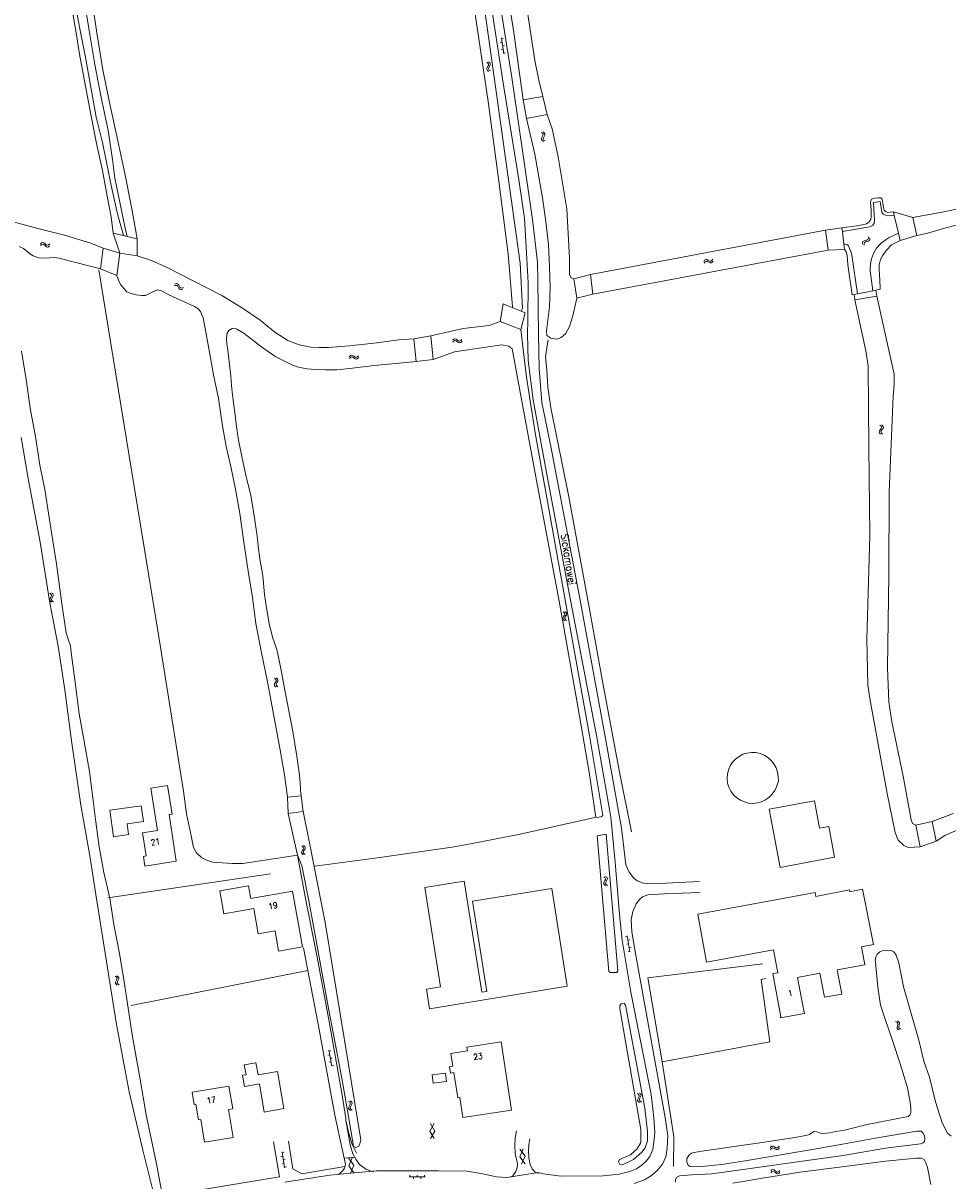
# Model space of a CAD drawing. Header units: metres. Extents: x 189705 to 199106, y 581686 to 588448.
# Tile 69 of 256: x 190560 to 190810, y 586103 to 586417. Entities that reach past the tile are written whole.
import ezdxf

# ---------------------------------------------------------------- set-up
doc = ezdxf.new("R2010")
doc.units = ezdxf.units.M
doc.layers.add('B-WA-OG-GBKN-G', color=7, linetype='Continuous', lineweight=18)
doc.styles.add('Style-STANDARD', font='STANDARD.shx')

msp = doc.modelspace()

# ---------------------------------------------------------------- linework, layer by layer
at = {"layer": 'B-WA-OG-GBKN-G'}
for p, q in [((190689.548, 586411.898), (190689.053, 586411.827)), ((190689.376, 586413.086), (190690.005, 586408.731)), ((190689.9, 586412.959), (190689.405, 586412.888)), ((190690.186, 586410.98), (190689.691, 586410.909)), ((190689.834, 586409.919), (190689.339, 586409.847)), ((190690.472, 586409.001), (190689.977, 586408.929)), ((190685.39, 586406.459), (190685.709, 586406.206)), ((190685.438, 586404.878), (190685.392, 586404.552)), ((190685.392, 586404.552), (190685.564, 586404.261)), ((190685.637, 586405.234), (190685.438, 586404.878)), ((190685.564, 586404.261), (190685.885, 586404.008)), ((190685.833, 586405.599), (190685.637, 586405.234)), ((190685.709, 586406.206), (190685.875, 586405.923)), ((190685.875, 586405.923), (190685.833, 586405.599)), ((190685.877, 586406.555), (190686.198, 586406.305)), ((190685.927, 586404.974), (190685.882, 586404.649)), ((190685.882, 586404.649), (190686.051, 586404.358)), ((190686.124, 586405.332), (190685.927, 586404.974)), ((190686.051, 586404.358), (190686.372, 586404.105)), ((190686.321, 586405.688), (190686.124, 586405.332)), ((190686.198, 586406.305), (190686.366, 586406.024)), ((190686.366, 586406.024), (190686.321, 586405.688)), ((190700.169, 586387.463), (190700.497, 586387.221)), ((190700.275, 586385.884), (190700.241, 586385.557)), ((190700.241, 586385.557), (190700.423, 586385.273)), ((190700.461, 586386.247), (190700.275, 586385.884)), ((190700.643, 586386.62), (190700.461, 586386.247)), ((190700.497, 586387.221), (190700.674, 586386.945)), ((190700.674, 586386.945), (190700.643, 586386.62)), ((190700.652, 586387.577), (190700.982, 586387.338)), ((190700.76, 586385.999), (190700.726, 586385.671)), ((190700.726, 586385.671), (190700.906, 586385.387)), ((190700.944, 586386.364), (190700.76, 586385.999)), ((190700.906, 586385.387), (190701.237, 586385.146)), ((190701.128, 586386.726), (190700.944, 586386.364)), ((190700.982, 586387.338), (190701.16, 586387.064)), ((190701.16, 586387.064), (190701.128, 586386.726)), ((190700.423, 586385.273), (190700.753, 586385.032)), ((190564.443, 586357.287), (190564.759, 586357.545)), ((190564.747, 586357.046), (190565.06, 586357.146)), ((190564.759, 586357.545), (190565.07, 586357.647)), ((190565.06, 586357.146), (190565.366, 586357.033)), ((190565.07, 586357.647), (190565.387, 586357.529)), ((190565.387, 586357.529), (190565.691, 586357.258)), ((190565.691, 586357.258), (190565.996, 586356.987)), ((190566.625, 586356.97), (190566.942, 586357.228)), ((190787.264, 586357.587), (190787.369, 586357.897)), ((190787.283, 586357.18), (190787.264, 586357.587)), ((190787.369, 586357.897), (190787.652, 586358.082)), ((190787.652, 586358.082), (190788.051, 586358.164)), ((190787.657, 586357.28), (190787.764, 586357.59)), ((190787.673, 586356.873), (190787.657, 586357.28)), ((190787.764, 586357.59), (190788.038, 586357.769)), ((190788.038, 586357.769), (190788.443, 586357.858)), ((190788.051, 586358.164), (190788.451, 586358.247)), ((190788.443, 586357.858), (190788.843, 586357.938)), ((190788.451, 586358.247), (190788.728, 586358.424)), ((190788.728, 586358.424), (190788.839, 586358.742)), ((190788.839, 586358.742), (190788.822, 586359.15)), ((190788.843, 586357.938), (190789.12, 586358.116)), ((190789.12, 586358.116), (190789.229, 586358.435)), ((190789.229, 586358.435), (190789.212, 586358.843)), ((190564.429, 586356.791), (190564.747, 586357.046)), ((190565.366, 586357.033), (190565.679, 586356.761)), ((190565.679, 586356.761), (190565.982, 586356.488)), ((190565.982, 586356.488), (190566.29, 586356.371)), ((190565.996, 586356.987), (190566.304, 586356.87)), ((190566.29, 586356.371), (190566.611, 586356.474)), ((190566.304, 586356.87), (190566.625, 586356.97)), ((190566.611, 586356.474), (190566.929, 586356.731)), ((190744.22, 586352.481), (190744.459, 586352.811)), ((190744.334, 586351.998), (190744.576, 586352.326)), ((190744.459, 586352.811), (190744.734, 586352.989)), ((190744.576, 586352.326), (190744.853, 586352.502)), ((190744.734, 586352.989), (190745.071, 586352.957)), ((190744.853, 586352.502), (190745.177, 586352.472)), ((190745.071, 586352.957), (190745.434, 586352.773)), ((190745.177, 586352.472), (190745.55, 586352.29)), ((190745.434, 586352.773), (190745.798, 586352.589)), ((190745.55, 586352.29), (190745.913, 586352.104)), ((190745.798, 586352.589), (190746.126, 586352.555)), ((190745.913, 586352.104), (190746.24, 586352.069)), ((190746.126, 586352.555), (190746.41, 586352.735)), ((190746.24, 586352.069), (190746.524, 586352.251)), ((190746.41, 586352.735), (190746.651, 586353.065)), ((190746.524, 586352.251), (190746.765, 586352.582)), ((190600.685, 586345.865), (190601.071, 586345.995)), ((190600.869, 586346.327), (190601.255, 586346.459)), ((190601.071, 586345.995), (190601.399, 586345.98)), ((190601.255, 586346.459), (190601.582, 586346.447)), ((190601.399, 586345.98), (190601.647, 586345.768)), ((190601.582, 586346.447), (190601.839, 586346.226)), ((190601.647, 586345.768), (190601.847, 586345.405)), ((190601.839, 586346.226), (190602.03, 586345.867)), ((190601.847, 586345.405), (190602.037, 586345.044)), ((190602.03, 586345.867), (190602.222, 586345.507)), ((190602.037, 586345.044), (190602.285, 586344.828)), ((190602.222, 586345.507), (190602.47, 586345.29)), ((190602.285, 586344.828), (190602.622, 586344.813)), ((190602.47, 586345.29), (190602.806, 586345.274)), ((190602.622, 586344.813), (190603.009, 586344.944)), ((190602.806, 586345.274), (190603.193, 586345.405)), ((190676.161, 586331.103), (190676.446, 586331.394)), ((190676.202, 586330.608), (190676.489, 586330.897)), ((190676.446, 586331.394), (190676.744, 586331.529)), ((190676.489, 586330.897), (190676.789, 586331.03)), ((190676.744, 586331.529), (190677.073, 586331.447)), ((190676.789, 586331.03), (190677.106, 586330.952)), ((190677.073, 586331.447), (190677.404, 586331.211)), ((190677.106, 586330.952), (190677.447, 586330.716)), ((190677.404, 586331.211), (190677.737, 586330.975)), ((190677.447, 586330.716), (190677.778, 586330.478)), ((190677.737, 586330.975), (190678.056, 586330.892)), ((190677.778, 586330.478), (190678.097, 586330.395)), ((190678.056, 586330.892), (190678.364, 586331.028)), ((190678.097, 586330.395), (190678.405, 586330.533)), ((190678.364, 586331.028), (190678.651, 586331.318)), ((190678.405, 586330.533), (190678.692, 586330.823)), ((190648.152, 586326.661), (190648.431, 586326.957)), ((190648.202, 586326.167), (190648.484, 586326.461)), ((190648.431, 586326.957), (190648.727, 586327.098)), ((190648.484, 586326.461), (190648.781, 586326.6)), ((190648.727, 586327.098), (190649.057, 586327.022)), ((190648.781, 586326.6), (190649.099, 586326.528)), ((190649.057, 586327.022), (190649.393, 586326.793)), ((190649.099, 586326.528), (190649.445, 586326.299)), ((190649.393, 586326.793), (190649.73, 586326.563)), ((190649.445, 586326.299), (190649.781, 586326.067)), ((190649.73, 586326.563), (190650.051, 586326.487)), ((190649.781, 586326.067), (190650.102, 586325.991)), ((190650.051, 586326.487), (190650.356, 586326.629)), ((190650.102, 586325.991), (190650.407, 586326.135)), ((190650.356, 586326.629), (190650.638, 586326.925)), ((190650.407, 586326.135), (190650.688, 586326.431)), ((190791.98, 586308.117), (190792.261, 586307.822)), ((190792.3, 586307.205), (190792.056, 586306.869)), ((190792.261, 586307.822), (190792.387, 586307.519)), ((190792.387, 586307.519), (190792.3, 586307.205)), ((190792.552, 586306.9), (190792.307, 586306.573)), ((190792.475, 586308.146), (190792.759, 586307.853)), ((190792.796, 586307.225), (190792.552, 586306.9)), ((190792.759, 586307.853), (190792.886, 586307.552)), ((190792.886, 586307.552), (190792.796, 586307.225)), ((190791.809, 586306.544), (190791.719, 586306.228)), ((190791.719, 586306.228), (190791.849, 586305.916)), ((190792.056, 586306.869), (190791.809, 586306.544)), ((190791.849, 586305.916), (190792.132, 586305.622)), ((190792.307, 586306.573), (190792.217, 586306.256)), ((190792.217, 586306.256), (190792.344, 586305.945)), ((190792.344, 586305.945), (190792.628, 586305.65)), ((190566.94, 586262.558), (190567.264, 586262.312)), ((190567.022, 586260.978), (190566.983, 586260.651)), ((190566.983, 586260.651), (190567.161, 586260.365)), ((190567.213, 586261.339), (190567.022, 586260.978)), ((190567.161, 586260.365), (190567.487, 586260.119)), ((190567.401, 586261.708), (190567.213, 586261.339)), ((190567.264, 586262.312), (190567.437, 586262.033)), ((190567.437, 586262.033), (190567.401, 586261.708)), ((190567.425, 586262.665), (190567.751, 586262.421)), ((190567.509, 586261.086), (190567.47, 586260.759)), ((190567.47, 586260.759), (190567.646, 586260.472)), ((190567.698, 586261.448), (190567.509, 586261.086)), ((190567.646, 586260.472), (190567.972, 586260.226)), ((190567.888, 586261.808), (190567.698, 586261.448)), ((190567.751, 586262.421), (190567.925, 586262.144)), ((190567.925, 586262.144), (190567.888, 586261.808)), ((190706.409, 586257.252), (190706.094, 586257.512)), ((190706.571, 586256.957), (190706.409, 586257.252)), ((190706.517, 586256.632), (190706.571, 586256.957)), ((190706.898, 586257.336), (190706.583, 586257.597)), ((190706.801, 586256.366), (190707.009, 586256.717)), ((190707.063, 586257.042), (190706.898, 586257.336)), ((190707.009, 586256.717), (190707.063, 586257.042)), ((190706.053, 586255.594), (190706.106, 586255.928)), ((190706.214, 586255.309), (190706.053, 586255.594)), ((190706.106, 586255.928), (190706.312, 586256.279)), ((190706.529, 586255.05), (190706.214, 586255.309)), ((190706.312, 586256.279), (190706.517, 586256.632)), ((190706.546, 586255.683), (190706.596, 586256.005)), ((190706.705, 586255.396), (190706.546, 586255.683)), ((190706.596, 586256.005), (190706.801, 586256.366)), ((190707.019, 586255.135), (190706.705, 586255.396)), ((190627.885, 586237.935), (190627.837, 586237.609)), ((190627.849, 586239.516), (190628.166, 586239.261)), ((190628.087, 586238.289), (190627.885, 586237.935)), ((190628.285, 586238.653), (190628.087, 586238.289)), ((190628.166, 586239.261), (190628.33, 586238.976)), ((190628.33, 586238.976), (190628.285, 586238.653)), ((190628.375, 586238.028), (190628.326, 586237.702)), ((190628.337, 586239.609), (190628.656, 586239.356)), ((190628.575, 586238.384), (190628.375, 586238.028)), ((190628.774, 586238.738), (190628.575, 586238.384)), ((190628.656, 586239.356), (190628.821, 586239.074)), ((190628.821, 586239.074), (190628.774, 586238.738)), ((190627.837, 586237.609), (190628.006, 586237.317)), ((190628.006, 586237.317), (190628.325, 586237.062)), ((190628.326, 586237.702), (190628.494, 586237.41)), ((190628.494, 586237.41), (190628.813, 586237.155)), ((190635.571, 586193.825), (190635.259, 586194.09)), ((190636.061, 586193.902), (190635.75, 586194.167)), ((190635.19, 586192.172), (190635.248, 586192.506)), ((190635.347, 586191.885), (190635.19, 586192.172)), ((190635.248, 586192.506), (190635.459, 586192.854)), ((190635.658, 586191.622), (190635.347, 586191.885)), ((190635.459, 586192.854), (190635.67, 586193.204)), ((190635.728, 586193.527), (190635.571, 586193.825)), ((190635.67, 586193.204), (190635.728, 586193.527)), ((190635.684, 586192.254), (190635.739, 586192.575)), ((190635.839, 586191.965), (190635.684, 586192.254)), ((190635.739, 586192.575), (190635.949, 586192.933)), ((190636.149, 586191.699), (190635.839, 586191.965)), ((190635.949, 586192.933), (190636.162, 586193.281)), ((190636.221, 586193.605), (190636.061, 586193.902)), ((190636.162, 586193.281), (190636.221, 586193.605)), ((190717.427, 586185.444), (190717.105, 586185.695)), ((190717.357, 586184.469), (190717.553, 586184.827)), ((190717.597, 586185.153), (190717.427, 586185.444)), ((190717.553, 586184.827), (190717.597, 586185.153)), ((190717.914, 586185.542), (190717.592, 586185.794)), ((190717.649, 586184.203), (190717.843, 586184.569)), ((190717.843, 586184.569), (190718.041, 586184.926)), ((190718.086, 586185.252), (190717.914, 586185.542)), ((190718.041, 586184.926), (190718.086, 586185.252)), ((190717.117, 586183.777), (190717.161, 586184.113)), ((190717.286, 586183.496), (190717.117, 586183.777)), ((190717.161, 586184.113), (190717.357, 586184.469)), ((190717.608, 586183.247), (190717.286, 586183.496)), ((190717.608, 586183.879), (190717.649, 586184.203)), ((190717.775, 586183.597), (190717.608, 586183.879)), ((190718.095, 586183.345), (190717.775, 586183.597)), ((190722.997, 586169.367), (190723.489, 586169.454)), ((190724.22, 586165.318), (190723.454, 586169.651)), ((190723.345, 586167.398), (190723.837, 586167.485)), ((190723.663, 586168.469), (190724.155, 586168.556)), ((190724.011, 586166.5), (190724.503, 586166.587)), ((190723.693, 586165.428), (190724.185, 586165.515)), ((190584.691, 586158.719), (190585.019, 586158.477)), ((190584.797, 586157.14), (190584.763, 586156.813)), ((190584.763, 586156.813), (190584.945, 586156.529)), ((190584.983, 586157.503), (190584.797, 586157.14)), ((190584.945, 586156.529), (190585.275, 586156.288)), ((190585.165, 586157.876), (190584.983, 586157.503)), ((190585.019, 586158.477), (190585.196, 586158.201)), ((190585.196, 586158.201), (190585.165, 586157.876)), ((190585.174, 586158.833), (190585.504, 586158.594)), ((190585.282, 586157.255), (190585.248, 586156.927)), ((190585.248, 586156.927), (190585.428, 586156.643)), ((190585.466, 586157.62), (190585.282, 586157.255)), ((190585.428, 586156.643), (190585.759, 586156.402)), ((190585.65, 586157.982), (190585.466, 586157.62)), ((190585.504, 586158.594), (190585.682, 586158.32)), ((190585.682, 586158.32), (190585.65, 586157.982)), ((190796.537, 586146.239), (190796.163, 586146.404)), ((190796.773, 586145.998), (190796.537, 586146.239)), ((190796.602, 586144.882), (190796.705, 586145.276)), ((190796.641, 586144.546), (190796.602, 586144.882)), ((190796.985, 586146.452), (190796.612, 586146.618)), ((190796.873, 586144.315), (190796.641, 586144.546)), ((190796.705, 586145.276), (190796.808, 586145.671)), ((190796.808, 586145.671), (190796.773, 586145.998)), ((190797.246, 586144.151), (190796.873, 586144.315)), ((190797.223, 586146.213), (190796.985, 586146.452)), ((190797.053, 586145.089), (190797.153, 586145.491)), ((190797.092, 586144.765), (190797.053, 586145.089)), ((190797.323, 586144.531), (190797.092, 586144.765)), ((190797.153, 586145.491), (190797.259, 586145.885)), ((190797.259, 586145.885), (190797.223, 586146.213)), ((190797.694, 586144.365), (190797.323, 586144.531)), ((190642.83, 586137.448), (190642.337, 586137.362)), ((190642.624, 586138.63), (190643.377, 586134.295)), ((190643.151, 586138.518), (190642.659, 586138.433)), ((190643.172, 586135.477), (190642.679, 586135.392)), ((190643.493, 586136.548), (190643.001, 586136.462)), ((190643.835, 586134.577), (190643.343, 586134.492)), ((190648.424, 586124.9), (190648.744, 586124.649)), ((190726.545, 586126.693), (190726.213, 586126.932)), ((190726.302, 586125.015), (190726.332, 586125.352)), ((190726.482, 586124.742), (190726.302, 586125.015)), ((190726.332, 586125.352), (190726.514, 586125.716)), ((190726.514, 586125.716), (190726.695, 586126.082)), ((190726.727, 586126.41), (190726.545, 586126.693)), ((190726.695, 586126.082), (190726.727, 586126.41)), ((190727.028, 586126.811), (190726.696, 586127.049)), ((190726.788, 586125.137), (190726.816, 586125.462)), ((190726.966, 586124.861), (190726.788, 586125.137)), ((190726.816, 586125.462), (190726.996, 586125.836)), ((190726.996, 586125.836), (190727.18, 586126.2)), ((190727.211, 586126.528), (190727.028, 586126.811)), ((190727.18, 586126.2), (190727.211, 586126.528)), ((190647.982, 586123.223), (190647.935, 586122.897)), ((190647.935, 586122.897), (190648.106, 586122.606)), ((190647.936, 586124.804), (190648.255, 586124.551)), ((190648.182, 586123.579), (190647.982, 586123.223)), ((190648.106, 586122.606), (190648.427, 586122.353)), ((190648.378, 586123.944), (190648.182, 586123.579)), ((190648.255, 586124.551), (190648.421, 586124.267)), ((190648.421, 586124.267), (190648.378, 586123.944)), ((190648.471, 586123.319), (190648.425, 586122.993)), ((190648.425, 586122.993), (190648.593, 586122.702)), ((190648.669, 586123.676), (190648.471, 586123.319)), ((190648.593, 586122.702), (190648.914, 586122.449)), ((190648.867, 586124.032), (190648.669, 586123.676)), ((190648.744, 586124.649), (190648.912, 586124.367)), ((190648.912, 586124.367), (190648.867, 586124.032)), ((190726.814, 586124.505), (190726.482, 586124.742)), ((190727.296, 586124.623), (190726.966, 586124.861)), ((190671.115, 586118.785), (190669.931, 586116.737)), ((190671.329, 586116.737), (190670.147, 586118.785)), ((190671.111, 586114.689), (190669.931, 586116.737)), ((190671.329, 586116.737), (190670.143, 586114.689)), ((190762.178, 586112.159), (190762.424, 586112.485)), ((190762.424, 586112.485), (190762.702, 586112.657)), ((190762.702, 586112.657), (190763.038, 586112.618)), ((190763.038, 586112.618), (190763.397, 586112.427)), ((190763.397, 586112.427), (190763.758, 586112.236)), ((190764.085, 586112.195), (190764.373, 586112.369)), ((190764.373, 586112.369), (190764.62, 586112.695)), ((190630.119, 586109.934), (190629.626, 586109.855)), ((190629.928, 586111.119), (190630.628, 586106.775)), ((190630.454, 586111.001), (190629.96, 586110.921)), ((190647.948, 586109.395), (190649.371, 586107.508)), ((190647.984, 586107.336), (190648.909, 586109.514)), ((190694.338, 586111.848), (190695.769, 586109.966)), ((190694.382, 586109.788), (190695.299, 586111.97)), ((190694.382, 586109.788), (190695.815, 586107.907)), ((190694.855, 586107.784), (190695.769, 586109.966)), ((190762.283, 586111.674), (190762.531, 586111.997)), ((190762.531, 586111.997), (190762.811, 586112.168)), ((190762.811, 586112.168), (190763.135, 586112.131)), ((190763.135, 586112.131), (190763.504, 586111.942)), ((190763.504, 586111.942), (190763.863, 586111.748)), ((190763.758, 586112.236), (190764.085, 586112.195)), ((190763.863, 586111.748), (190764.19, 586111.708)), ((190764.19, 586111.708), (190764.478, 586111.884)), ((190764.478, 586111.884), (190764.725, 586112.209)), ((190630.437, 586107.96), (190629.944, 586107.88)), ((190630.772, 586109.026), (190630.278, 586108.947)), ((190631.09, 586107.052), (190630.596, 586106.972)), ((190647.984, 586107.336), (190649.409, 586105.449)), ((190648.448, 586105.33), (190649.371, 586107.508)), ((190762.362, 586105.929), (190762.66, 586106.206)), ((190762.66, 586106.206), (190762.964, 586106.327)), ((190762.964, 586106.327), (190763.289, 586106.23)), ((190763.289, 586106.23), (190763.609, 586105.979)), ((190664.344, 586104.298), (190668.744, 586104.316)), ((190664.542, 586104.799), (190664.544, 586104.299)), ((190665.544, 586104.303), (190665.546, 586103.803)), ((190666.542, 586104.807), (190666.544, 586104.307)), ((190667.544, 586104.311), (190667.546, 586103.811)), ((190668.542, 586104.815), (190668.544, 586104.315)), ((190762.38, 586105.432), (190762.68, 586105.708)), ((190762.68, 586105.708), (190762.986, 586105.827)), ((190762.986, 586105.827), (190763.299, 586105.734)), ((190763.299, 586105.734), (190763.629, 586105.483)), ((190763.609, 586105.979), (190763.931, 586105.728)), ((190763.629, 586105.483), (190763.949, 586105.23)), ((190763.931, 586105.728), (190764.245, 586105.631)), ((190763.949, 586105.23), (190764.264, 586105.133)), ((190764.245, 586105.631), (190764.559, 586105.752)), ((190764.264, 586105.133), (190764.577, 586105.256)), ((190764.559, 586105.752), (190764.86, 586106.029)), ((190764.577, 586105.256), (190764.878, 586105.533))]:
    msp.add_line(p, q, dxfattribs=at)
at = {"layer": 'B-WA-OG-GBKN-G', "flags": 128}
for points in [[(190584.142, 586360.147), (190583.647, 586364.535), (190582.564, 586370.175), (190581.296, 586377.124), (190579.633, 586384.405), (190578.198, 586391.899), (190576.532, 586400.424), (190574.995, 586408.644), (190574.037, 586415.023), (190572.66, 586422.685), (190571.543, 586430.269), (190570.465, 586438.281), (190569.263, 586445.768), (190568.153, 586453.437), (190567.314, 586461.13), (190566.529, 586466.439), (190565.354, 586473.976), (190564.212, 586481.708), (190562.932, 586488.907), (190562.078, 586495.474), (190561.828, 586500)], [(190586.937, 586359.481), (190585.311, 586365.413), (190583.571, 586373.07), (190582.354, 586379.423), (190581.296, 586384.7), (190579.536, 586391.618), (190578.108, 586399.676), (190576.514, 586408.324), (190575.187, 586415.099), (190573.925, 586421.828), (190572.975, 586428.582), (190572.058, 586436.321), (190570.56, 586444.71), (190569.815, 586450.725), (190568.949, 586457.583), (190567.864, 586465.42), (190566.745, 586472.142), (190565.517, 586479.428), (190564.108, 586487.259), (190563.104, 586493.346), (190562.737, 586497.384), (190562.617, 586500)], [(190565.022, 586500), (190565.435, 586495.568), (190566.092, 586490.79), (190567.316, 586484.709), (190568.63, 586477.974), (190569.563, 586471.984), (190570.823, 586464.367), (190571.662, 586457.257), (190572.626, 586450.276), (190573.589, 586443.171), (190574.499, 586435.659), (190575.513, 586428.406), (190576.69, 586421.165), (190577.782, 586413.957), (190579.158, 586405.866), (190580.818, 586397.361), (190582.812, 586387.935), (190583.968, 586380.117), (190584.611, 586375.074), (190586.028, 586368.105), (190587.433, 586361.525), (190587.913, 586359.248)], [(190565.626, 586500), (190566.369, 586494.133), (190567.426, 586488.169), (190568.688, 586481.204), (190569.88, 586474.733), (190571.265, 586466.045), (190572.072, 586461.859), (190573.204, 586455.078), (190574.691, 586447.35), (190576.105, 586439.144), (190577.193, 586430.037), (190578.563, 586422.381), (190579.699, 586414.414), (190581.317, 586404.405), (190583.118, 586395.556), (190585.428, 586385.164), (190587.327, 586376.314), (190589.083, 586367.232), (190590.671, 586358.59)], [(190695.239, 586396.319), (190692.74, 586414.552), (190689.223, 586436.813), (190686.499, 586453.758), (190683.735, 586471.151), (190680.197, 586490.662), (190679.662, 586493.985)], [(190684.108, 586494.752), (190687.796, 586474.169), (190691.788, 586449.544), (190694.929, 586430.251), (190698.44, 586406.923), (190699.475, 586401.59), (190700.573, 586397.143)], [(190743.073, 586184.408), (190730.251, 586183.797), (190727.863, 586183.966), (190726.133, 586184.62), (190725.165, 586185.352), (190723.964, 586186.922), (190723.093, 586188.925), (190722.515, 586193.521), (190721.96, 586198.853), (190717.774, 586222.155), (190710.68, 586260.661), (190702.682, 586302.771), (190700.349, 586314.243), (190699.599, 586323.41), (190699.383, 586332.706), (190699.219, 586347.414), (190699.123, 586352.239), (190697.754, 586363.842), (190692.21, 586402.303), (190685.271, 586446.068), (190680.085, 586477.724)], [(190694.714, 586338.967), (190695.112, 586339.7), (190694.452, 586351.966), (190692.749, 586364.28), (190688.666, 586393.424), (190683.613, 586429.55), (190682.123, 586439.68), (190676.682, 586471.613)], [(190675.482, 586460.864), (190681.004, 586428.092), (190685.811, 586395.876), (190688.695, 586374.246), (190691.242, 586354.418), (190692.367, 586340.146), (190692.47, 586339.917)], [(190686.017, 586425.598), (190690.036, 586399.754), (190694.156, 586374.04), (190695.594, 586364.087), (190696.217, 586354.819), (190696.607, 586346.717), (190696.547, 586336.582), (190696.411, 586332.77), (190696.669, 586325.583), (190697.959, 586314.97), (190701.311, 586296.719), (190708.065, 586260.651), (190715.203, 586223.492), (190719.002, 586201.865), (190720.22, 586189.625), (190721.346, 586175.43), (190722.112, 586168.473), (190724.481, 586154.435), (190729.931, 586126.617), (190730.719, 586120.32), (190730.914, 586116.257), (190730.722, 586113.716), (190730.425, 586111.759), (190729.62, 586109.875), (190728.609, 586108.627), (190727.472, 586107.505), (190725.977, 586106.534), (190724.203, 586105.789), (190721.285, 586105.067)], [(190700.573, 586397.143), (190695.239, 586396.319)], [(190695.239, 586396.319), (190696.197, 586391.209)], [(190700.573, 586397.143), (190701.799, 586392.301)], [(190696.197, 586391.209), (190701.799, 586392.301)], [(190708.979, 586347.738), (190708.215, 586348.12), (190707.802, 586348.968), (190707.868, 586353.339), (190707.133, 586366.777), (190704.789, 586380.867), (190703.117, 586388.413), (190701.799, 586392.301)], [(190696.197, 586391.209), (190698.461, 586381.543), (190700.48, 586369.736), (190701.456, 586363.321), (190702.15, 586357.102), (190702.431, 586350.992), (190702.625, 586345.447), (190702.362, 586340.185), (190701.556, 586333.684), (190701.708, 586332.357), (190702.729, 586331.64), (190704.36, 586331.4), (190705.6, 586331.856), (190706.752, 586332.878), (190707.818, 586334.813), (190708.754, 586337.748), (190709.781, 586342.492)], [(190781.665, 586361.541), (190785.73, 586362.135), (190787.143, 586362.41), (190788.316, 586362.693), (190788.991, 586363.087), (190789.472, 586363.87), (190789.591, 586364.751), (190789.543, 586366.332), (190789.45, 586368.645), (190789.705, 586369.332), (190790.515, 586369.635), (190791.358, 586369.717), (190792.213, 586369.722), (190792.543, 586369.397), (190792.748, 586368.23), (190792.92, 586367.057), (190793.139, 586366.402), (190793.482, 586366.012), (190794.058, 586365.765), (190795.633, 586365.93)], [(190781.784, 586360.549), (190788.17, 586361.643), (190789.233, 586361.9), (190790.037, 586362.345), (190790.356, 586362.811), (190790.526, 586363.478), (190790.258, 586368.475), (190791.995, 586368.692), (190792.455, 586365.8), (190792.798, 586365.288), (190793.478, 586364.982), (190794.086, 586364.838), (190795.863, 586364.956)], [(190800.924, 586364.344), (190809.306, 586365.9), (190819.575, 586368.1)], [(190552.475, 586364.312), (190557.365, 586363.144), (190563.721, 586361.385), (190570.929, 586359.598), (190578.129, 586357.433), (190581.412, 586356.076)], [(190795.633, 586365.93), (190795.863, 586364.956)], [(190795.633, 586365.93), (190800.924, 586364.344)], [(190795.863, 586364.956), (190796.997, 586360.143)], [(190801.956, 586359.501), (190800.924, 586364.344)], [(190801.956, 586359.501), (190804.556, 586360.039), (190809.225, 586361.377), (190818.373, 586363.858)], [(190777.222, 586360.972), (190713.484, 586348.959)], [(190777.222, 586360.972), (190781.665, 586361.541)], [(190777.222, 586360.972), (190777.893, 586355.56)], [(190781.784, 586360.549), (190781.665, 586361.541)], [(190782.188, 586357.185), (190781.784, 586360.549)], [(190584.142, 586360.147), (190586.937, 586359.481)], [(190584.142, 586360.147), (190585.963, 586354.734)], [(190586.937, 586359.481), (190587.913, 586359.248)], [(190587.913, 586359.248), (190590.671, 586358.59)], [(190590.671, 586358.59), (190590.653, 586354.034)], [(190785.871, 586343.724), (190784.306, 586354.206), (190784.062, 586355.152), (190783.759, 586355.982), (190783.437, 586356.689), (190783.152, 586356.949), (190782.815, 586357.105), (190782.563, 586357.19), (190782.188, 586357.185)], [(190782.365, 586355.707), (190782.188, 586357.185)], [(190796.997, 586360.143), (190794.253, 586358.859), (190792.28, 586357.47), (190791.059, 586356.073), (190790.246, 586354.649), (190789.705, 586353.218), (190789.41, 586351.806), (190789.361, 586349.921), (190789.487, 586348.547), (190789.659, 586347.231), (190790.053, 586344.553)], [(190797.456, 586358.195), (190795.114, 586356.956), (190793.783, 586355.546), (190792.763, 586354.214), (190792.092, 586353.01), (190791.726, 586351.52), (190791.743, 586350.457), (190791.83, 586348.617), (190791.919, 586347.593), (190792.008, 586344.941)], [(190796.997, 586360.143), (190797.456, 586358.195)], [(190801.956, 586359.501), (190797.456, 586358.195)], [(190580.677, 586350.47), (190574.028, 586352.165), (190569.431, 586353.345), (190568.333, 586353.569), (190566.851, 586353.451), (190565.518, 586353.378), (190564.03, 586353.475), (190562.473, 586354.013), (190561.448, 586354.647), (190559.815, 586356.025), (190558.68, 586356.523)], [(190581.412, 586356.076), (190580.677, 586350.47)], [(190585.963, 586354.734), (190581.412, 586356.076)], [(190585.148, 586348.706), (190585.963, 586354.734)], [(190585.963, 586354.734), (190590.653, 586354.034)], [(190590.653, 586354.034), (190594.506, 586352.73), (190598.921, 586350.725), (190605.808, 586347.262), (190613.608, 586343.227), (190619.225, 586339.852), (190624.013, 586336.582), (190627.991, 586333.32), (190631.466, 586331.051), (190634.6, 586329.852), (190637.728, 586329.197), (190639.996, 586329.114), (190642.536, 586329.167), (190648.221, 586329.628), (190655.571, 586330.448), (190661.456, 586331.199), (190665.63, 586331.514)], [(190777.893, 586355.56), (190714.158, 586343.649)], [(190777.893, 586355.56), (190782.365, 586355.707)], [(190784.419, 586343.436), (190783.283, 586351.526), (190783.15, 586353.029), (190783.088, 586354.105), (190782.946, 586354.721), (190782.798, 586355.136), (190782.365, 586355.707)], [(190634.147, 586191.513), (190619.275, 586189.269), (190616.481, 586189.233), (190611.045, 586189.668), (190609.24, 586190.27), (190608.17, 586190.824), (190606.742, 586192.191), (190605.949, 586193.635), (190605.144, 586197.721), (190603.982, 586202.696), (190603.194, 586208.839), (190596.491, 586250.751), (190589.95, 586290.884), (190583.409, 586330.816), (190580.297, 586350.238)], [(190580.677, 586350.47), (190585.148, 586348.706)], [(190631.429, 586207.256), (190630.548, 586213.343), (190629.281, 586220.577), (190627.45, 586230.735), (190625.841, 586239.001), (190624.393, 586246.385), (190622.797, 586254.333), (190621.872, 586261.372), (190620.748, 586268.555), (190619.521, 586276.411), (190618.475, 586284.164), (190617.342, 586290.744), (190615.995, 586296.87), (190614.769, 586302.277), (190613.803, 586307.891), (190612.698, 586315.287), (190611.377, 586321.731), (190610.295, 586327.916), (190609.231, 586333.264), (190608.514, 586337.212), (190607.786, 586338.911), (190607.088, 586339.678), (190606.214, 586340.289), (190599.196, 586343.382), (190597.274, 586344.54), (190596.206, 586344.736), (190595.038, 586344.37), (190594.039, 586343.75), (190592.91, 586343.247), (190591.861, 586343.223), (190590.397, 586343.395), (190588.784, 586343.845), (190587.871, 586344.262), (190587.141, 586345.035), (190586.249, 586346.151), (190585.816, 586346.975), (190585.148, 586348.706)], [(190708.979, 586347.738), (190713.484, 586348.959)], [(190708.979, 586347.738), (190709.781, 586342.492)], [(190713.484, 586348.959), (190714.158, 586343.649)], [(190790.886, 586344.718), (190790.053, 586344.553)], [(190792.008, 586344.941), (190790.886, 586344.718)], [(190790.886, 586344.718), (190791.161, 586343.058)], [(190714.158, 586343.649), (190709.781, 586342.492)], [(190784.983, 586343.548), (190784.419, 586343.436)], [(190785.871, 586343.724), (190784.983, 586343.548)], [(190785.202, 586342.027), (190784.983, 586343.548)], [(190791.161, 586343.058), (190785.202, 586342.027)], [(190802.842, 586193.82), (190799.609, 586193.643), (190798.435, 586194.199), (190796.931, 586195.622), (190796.087, 586197.704), (190793.885, 586208.277), (190789.241, 586233.959), (190788.675, 586237.7), (190788.407, 586250.078), (190789.229, 586278.181), (190788.937, 586302.021), (190788.744, 586324.165), (190788.122, 586328.28), (190785.202, 586342.027)], [(190790.053, 586344.553), (190785.871, 586343.724)], [(190791.161, 586343.058), (190795.793, 586321.902), (190795.849, 586319.163), (190795.567, 586315.906), (190794.481, 586289.985), (190794.388, 586267.513), (190794.036, 586242.324), (190794.335, 586233.137), (190795.217, 586227.681), (190798.275, 586212.972), (190800.472, 586201.11), (190800.752, 586200.097), (190801.722, 586199.687)], [(190689.844, 586341.028), (190689.04, 586336.172)], [(190689.844, 586341.028), (190692.47, 586339.917)], [(190692.47, 586339.917), (190694.714, 586338.967)], [(190695.807, 586338.504), (190694.674, 586334.025)], [(190694.714, 586338.967), (190695.807, 586338.504)], [(190670.267, 586332.282), (190679.011, 586334.339), (190686.033, 586335.069), (190689.04, 586336.172)], [(190689.04, 586336.172), (190694.674, 586334.025)], [(190666.304, 586325.357), (190660.691, 586324.792), (190654.89, 586324.241), (190648.33, 586323.413), (190644.733, 586323.117), (190641.687, 586323.065), (190638.953, 586323.149), (190636.627, 586323.393), (190634.392, 586323.858), (190632.78, 586324.387), (190631.861, 586324.804), (190628.262, 586326.6), (190624.095, 586329.525), (190619.657, 586332.93), (190617.865, 586334.068), (190617.081, 586334.381), (190616.375, 586334.279), (190615.473, 586333.743), (190615.05, 586333.051), (190614.84, 586331.768), (190614.946, 586330.07), (190615.189, 586328.417), (190615.597, 586325.267), (190616.035, 586321.358), (190616.205, 586318.824), (190616.478, 586316.29), (190616.778, 586314.248), (190617.205, 586310.78), (190617.58, 586307.637), (190618.116, 586303.994), (190619.149, 586299.105), (190620.284, 586293.763), (190621.428, 586289.102), (190622.534, 586282.366), (190623.205, 586278.049), (190623.465, 586275.295), (190623.937, 586271.846), (190624.717, 586267.289), (190625.153, 586262.175), (190625.709, 586258.558), (190626.471, 586254.364), (190627.312, 586250.662), (190628.484, 586247.257), (190629.555, 586242.129), (190630.669, 586236.23), (190631.874, 586230.194), (190632.848, 586225.06), (190633.961, 586218.344), (190634.63, 586213.185), (190634.876, 586209.996)], [(190665.63, 586331.514), (190670.267, 586332.282)], [(190670.267, 586332.282), (190670.893, 586325.889)], [(190694.674, 586334.025), (190696.165, 586321.087), (190698.553, 586306.041), (190713.257, 586223.984), (190716.855, 586202.309)], [(190665.63, 586331.514), (190666.304, 586325.357)], [(190714.982, 586201.73), (190713.138, 586213.998), (190710.045, 586231.846), (190705.039, 586260.414), (190699.152, 586291.669), (190692.294, 586328.805), (190691.399, 586329.537), (190689.529, 586329.836), (190676.651, 586327.969), (190670.893, 586325.889)], [(190702.082, 586331.244), (190701.758, 586329.668), (190701.339, 586326.592), (190701.659, 586323.088), (190701.933, 586318.364), (190702.794, 586312.779), (190707.591, 586289.099), (190713.1, 586259.172), (190716.87, 586238.181), (190721.364, 586214.041), (190724.631, 586197.873)], [(190559.311, 586328.164), (190560.564, 586320.517), (190561.755, 586312.116), (190563.068, 586305.02), (190564.294, 586297.243), (190565.629, 586290.648), (190566.83, 586283.072), (190567.821, 586276.732), (190568.785, 586270.489), (190570.194, 586259.665), (190571.402, 586251.847), (190572.039, 586249.843), (190572.625, 586248.287), (190572.77, 586246.427), (190573.739, 586239.076), (190574.911, 586229.885), (190576.153, 586222.858), (190577.696, 586214.216), (190578.659, 586207.106), (190579.435, 586200.572), (190580.34, 586193.798), (190581.66, 586186.842), (190583.245, 586179.866), (190584.357, 586172.762), (190585.741, 586165.333), (190587.027, 586157.858), (190589.397, 586142.32), (190591.356, 586131.287), (190593.122, 586121.135), (190595.906, 586107.845)], [(190666.304, 586325.357), (190670.893, 586325.889)], [(190594.879, 586100.758), (190592.207, 586111.547), (190588.496, 586127.405), (190584.986, 586146.192), (190582.378, 586162.696), (190579.45, 586180.911), (190577.84, 586191.361), (190575.408, 586205.065), (190572.893, 586222.489), (190571.083, 586236.373), (190569.268, 586248.158), (190566.961, 586259.931), (190564.323, 586276.348), (190562.914, 586284.035), (190561.103, 586293.634), (190559.239, 586304.729)], [(190764.345, 586212.887), (190764.429, 586211.625), (190763.96, 586210.012), (190763.457, 586209.076), (190762.781, 586208.094), (190761.946, 586207.242), (190760.977, 586206.547), (190759.902, 586206.03), (190758.755, 586205.705), (190757.569, 586205.582), (190756.379, 586205.665), (190755.221, 586205.952), (190754.13, 586206.434), (190753.139, 586207.096), (190752.276, 586207.919), (190751.567, 586208.879), (190751.035, 586209.946), (190750.694, 586211.089), (190750.555, 586212.273), (190750.621, 586213.464), (190750.892, 586214.625), (190751.358, 586215.723), (190752.007, 586216.724), (190752.818, 586217.598), (190753.768, 586218.32), (190754.827, 586218.867), (190755.965, 586219.224), (190757.147, 586219.38), (190758.339, 586219.33), (190759.504, 586219.075), (190760.608, 586218.624), (190761.618, 586217.989), (190762.503, 586217.191), (190763.238, 586216.251), (190763.8, 586215.2), (190764.173, 586214.067), (190764.345, 586212.887)], [(190598.897, 586210.424), (190600.113, 586202.665), (190599.281, 586202.535), (190601.264, 586189.877), (190592.751, 586188.543), (190592.335, 586191.201), (190593.055, 586191.314), (190592.074, 586197.573), (190596.132, 586198.209), (190594.329, 586209.708), (190598.897, 586210.424)], [(190634.876, 586209.996), (190634.932, 586208.972), (190635.065, 586207.611)], [(190635.065, 586207.611), (190631.429, 586207.256)], [(190631.429, 586207.256), (190631.607, 586202.818)], [(190635.065, 586207.611), (190635.67, 586203.333)], [(190584.219, 586196.544), (190588.337, 586197.126), (190587.929, 586200.012), (190592.377, 586200.641), (190591.773, 586204.91), (190583.208, 586203.699), (190584.219, 586196.544)], [(190774.244, 586206.273), (190775.62, 586198.875), (190778.1, 586199.336), (190779.659, 586190.951), (190764.904, 586188.207), (190761.968, 586203.991), (190774.244, 586206.273)], [(190635.67, 586203.333), (190631.607, 586202.818)], [(190631.607, 586202.818), (190634.147, 586191.513)], [(190634.147, 586191.513), (190635.301, 586188.743), (190637.328, 586178.259), (190642.628, 586149.5), (190646.094, 586131.098), (190648.512, 586117.504), (190649.264, 586112.573), (190649.903, 586112.265), (190650.759, 586112.61), (190651.041, 586113.302), (190651.249, 586114.361), (190647.827, 586135.34), (190641.634, 586173.289), (190637.233, 586195.371), (190635.67, 586203.333)], [(190638.779, 586188.591), (190656.399, 586190.943), (190675.995, 586193.724), (190681.037, 586194.6), (190694.463, 586197.255), (190714.697, 586201.721)], [(190716.855, 586202.309), (190716.38, 586201.906), (190714.982, 586201.73)], [(190801.722, 586199.687), (190806.139, 586200.633)], [(190806.139, 586200.633), (190811.885, 586202.843)], [(190807.222, 586195.317), (190806.139, 586200.633)], [(190817.374, 586200.297), (190809.584, 586196.841)], [(190717.776, 586197.197), (190715.347, 586196.777)], [(190717.776, 586197.197), (190720.961, 586160.206), (190720.663, 586159.75), (190718.895, 586159.691), (190718.478, 586160.029), (190715.347, 586196.777)], [(190801.722, 586199.687), (190802.842, 586193.82)], [(190807.222, 586195.317), (190802.842, 586193.82)], [(190809.584, 586196.841), (190807.222, 586195.317)], [(190634.147, 586191.513), (190636.226, 586180.269), (190639.393, 586163.847), (190642.561, 586146.891), (190646.15, 586126.991), (190647.194, 586120.137), (190647.247, 586119.705), (190648.049, 586116.126), (190648.9, 586113.107), (190650.129, 586110.724)], [(190634.147, 586191.513), (190636.226, 586180.269), (190639.393, 586163.847), (190642.561, 586146.891), (190646.15, 586126.991), (190647.194, 586120.137), (190647.247, 586119.705)], [(190582.693, 586179.951), (190626.778, 586186.454)], [(190621.469, 586179.765), (190620.847, 586183.248), (190613.022, 586181.851), (190614.13, 586175.647), (190622.239, 586177.094), (190623.465, 586170.232), (190628.016, 586171.044), (190629, 586165.528), (190635.435, 586166.677), (190632.739, 586181.777), (190621.469, 586179.765)], [(190703.01, 586182.453), (190681.544, 586179.062), (190685.408, 586154.607), (190684.047, 586154.381), (190679.284, 586184.491), (190668.628, 586182.805), (190672.894, 586155.831), (190669.055, 586155.224), (190669.894, 586149.918)], [(190669.894, 586149.918), (190707.189, 586156.002), (190703.01, 586182.453)], [(190726.84, 586179.516), (190727.624, 586180.282), (190729.044, 586180.795), (190733.563, 586181.093), (190743.136, 586181.436)], [(190774.628, 586180.339), (190774.429, 586181.421), (190742.598, 586175.579), (190744.991, 586162.543), (190763.15, 586165.876), (190764.287, 586159.682), (190762.943, 586159.435), (190765.089, 586147.744), (190764.987, 586147.725), (190765.045, 586147.412), (190771.543, 586148.604), (190771.485, 586148.918), (190771.384, 586148.899), (190769.596, 586158.402), (190775.641, 586159.539)], [(190774.628, 586180.339), (190783.712, 586182.146), (190783.817, 586181.619), (190787.26, 586182.304), (190790.242, 586167.314), (190786.931, 586166.655), (190787.889, 586161.843), (190780.345, 586160.424)], [(190725.358, 586102.517), (190728.148, 586103.57), (190730.048, 586104.67), (190731.642, 586106.15), (190733.057, 586107.781), (190733.912, 586109.766), (190734.308, 586112.155), (190734.447, 586115.458), (190733.716, 586120.383), (190731.297, 586133.888), (190725.525, 586165.896), (190724.693, 586170.846), (190724.578, 586173.969), (190724.949, 586176.258), (190725.88, 586178.318), (190726.84, 586179.516)], [(190635.776, 586166.423), (190636.936, 586160.27)], [(190811.253, 586115.324), (190810.296, 586116.169), (190808.863, 586118.939), (190807.035, 586124.632), (190805.424, 586131.382), (190803.871, 586135.701), (190802.484, 586141.38), (190800.387, 586148.597), (190798.31, 586155.866), (190797.061, 586162.388), (190796.385, 586164.437), (190795.7, 586165.352), (190795.046, 586165.651), (190793.899, 586165.758), (190792.888, 586165.65), (190791.916, 586165.302), (190791.182, 586164.714), (190790.869, 586164.002), (190790.692, 586163.004), (190790.802, 586162.583), (190791.389, 586155.764), (190792.091, 586150.877), (190793.334, 586147.394), (190795.485, 586141.02), (190797.448, 586135.002), (190799.469, 586128.485), (190800.121, 586124.596), (190800.383, 586122.897), (190800.303, 586121.809), (190800.068, 586121.019), (190799.646, 586120.735), (190788.534, 586118.491), (190782.362, 586117.001), (190780.048, 586116.65), (190778.343, 586116.284), (190776.684, 586116.113), (190775.848, 586116.16), (190774.883, 586116.577), (190774.086, 586116.591), (190772.84, 586115.823), (190772.25, 586115.604), (190768.95, 586114.97), (190758.806, 586113.424), (190744.364, 586111.375), (190742.082, 586111.049), (190740.908, 586110.715), (190740.324, 586110.405), (190739.661, 586109.273)], [(190636.936, 586160.27), (190589.037, 586150.815)], [(190636.936, 586160.27), (190639.957, 586144.239), (190644.193, 586121.09), (190646.265, 586111.522), (190646.964, 586108.604), (190647.093, 586107.791), (190646.994, 586107.308), (190646.819, 586106.672), (190646.389, 586106.035), (190645.934, 586105.601), (190645.201, 586104.989)], [(190760.185, 586162.093), (190729.037, 586158.289)], [(190780.345, 586160.424), (190781.645, 586153.879), (190776.907, 586153.074), (190775.641, 586159.539)], [(190729.037, 586158.289), (190732.916, 586135.545), (190736.126, 586115.186), (190736.032, 586107.183)], [(190732.916, 586135.545), (190762.1, 586140.895), (190759.743, 586157.855), (190760.943, 586158.064)], [(190727.121, 586117.21), (190727.144, 586113.629), (190726.206, 586111.971), (190724.403, 586110.314), (190721.351, 586108.993), (190721.087, 586108.441), (190721.447, 586107.647), (190722.192, 586107.575), (190725.148, 586109.04), (190727.431, 586110.986), (190728.321, 586112.163), (190728.922, 586114.061), (190728.995, 586116.585), (190728.252, 586122.953), (190723.022, 586150.83), (190722.661, 586151.287), (190721.868, 586151.263), (190721.46, 586150.662), (190721.435, 586149.917), (190721.748, 586148.306), (190727.121, 586117.21)], [(190680.001, 586139.487), (190680.16, 586138.452), (190675.702, 586137.764), (190676.235, 586134.306), (190675.307, 586134.163), (190675.573, 586132.442), (190676.485, 586132.583), (190677.533, 586125.787), (190678.069, 586125.87), (190678.916, 586120.379), (190692.139, 586122.418), (190689.285, 586140.919), (190680.001, 586139.487)], [(190628.645, 586132.876), (190630.424, 586122.851), (190625.112, 586121.908), (190623.764, 586129.504), (190619.72, 586128.786), (190619.176, 586131.854), (190620.171, 586132.031), (190619.694, 586134.722), (190622.846, 586135.282), (190623.437, 586131.952), (190628.645, 586132.876)], [(190670.906, 586129.738), (190674.488, 586130.206), (190674.195, 586132.445), (190670.613, 586131.977), (190670.906, 586129.738)], [(190616.549, 586122.799), (190615.368, 586122.6), (190616.652, 586115.006), (190608.938, 586113.702), (190607.891, 586119.895), (190607.299, 586119.795), (190606.58, 586124.05), (190606.112, 586123.971), (190605.554, 586127.272), (190615.508, 586128.955), (190616.549, 586122.799)], [(190648.367, 586112.978), (190647.247, 586119.705)], [(190693.454, 586116.792), (190693.132, 586114.835), (190692.987, 586113.005), (190693.124, 586110.644), (190693.694, 586107.953), (190693.623, 586106.785), (190693.297, 586105.742), (190692.489, 586104.57), (190691.728, 586104.262)], [(190739.661, 586109.273), (190739.64, 586108.392), (190739.975, 586107.471), (190740.538, 586107.152), (190741.496, 586107.059), (190743.687, 586107.171), (190749.034, 586107.684), (190754.92, 586108.611), (190763.516, 586110.024), (190772.611, 586111.585), (190781.796, 586113.166), (190791.793, 586114.997), (190801.977, 586116.705), (190803.156, 586116.69), (190803.68, 586116.216), (190804.041, 586115.379), (190804.117, 586114.614), (190804.07, 586113.934), (190803.661, 586113.552), (190802.954, 586113.275), (190793.497, 586112.078), (190782.023, 586110.159), (190769.623, 586108.371), (190756.198, 586106.47), (190746.43, 586105.169), (190740.87, 586104.896), (190737.661, 586104.586), (190736.928, 586104.237), (190736.532, 586103.577), (190736.511, 586102.929)], [(190627.564, 586113.859), (190629.229, 586104.315)], [(190631.678, 586113.977), (190632.801, 586106.513), (190635.27, 586105.177)], [(190648.367, 586112.978), (190649.088, 586110.593), (190649.932, 586109.124), (190650.929, 586107.68), (190652.558, 586106.543), (190653.527, 586106.013), (190654.797, 586105.739)], [(190699.344, 586105.233), (190698.426, 586105.737), (190697.738, 586106.497), (190697.149, 586107.688), (190696.786, 586109.465), (190696.676, 586111.547), (190696.771, 586113.047), (190697.043, 586114.648)], [(190646.909, 586109.365), (190649.422, 586109.679)], [(190752.127, 586102.61), (190760.178, 586103.953), (190770.252, 586105.642), (190781.699, 586107.068), (190793.438, 586108.585), (190801.831, 586109.383), (190803.159, 586109.4), (190803.969, 586109.003), (190804.369, 586108.179), (190804.865, 586106.875), (190805.801, 586102.24)], [(190595.906, 586107.845), (190597.263, 586100.571)], [(190635.27, 586105.177), (190646.952, 586107.104)], [(190595.624, 586099.861), (190602.531, 586099.94), (190629.229, 586104.315)], [(190721.285, 586105.067), (190716.97, 586104.618), (190705.467, 586104.521), (190700.817, 586105.137), (190699.292, 586105.487), (190690.84, 586104.158), (190688.046, 586104.349), (190683.928, 586105.247), (190680.066, 586105.841), (190672.294, 586105.937), (190660.282, 586105.939), (190655.507, 586105.945), (190648.551, 586105.307), (190642.891, 586104.751), (190630.632, 586102.872)]]:
    msp.add_lwpolyline(points, dxfattribs=at)

# ---------------------------------------------------------------- texts
at = {"layer": 'B-WA-OG-GBKN-G', "style": 'Style-STANDARD'}
for s, height, rotation, p in [('Sickamawei', 2, 278.91604, (190705.469, 586278.481)), ('21', 1.6, 8.91604, (190594.503, 586194.157)), ('19', 1.6, 10.07433, (190626.39, 586176.834)), ('1', 1.6, 10.60206, (190767.198, 586153.282)), ('23', 1.6, 8.74616, (190681.906, 586135.985)), ('17', 1.6, 9.61303, (190609.627, 586124.156))]:
    msp.add_text(s, height=height, rotation=rotation, dxfattribs=at).set_placement(p)

doc.saveas('drawing.dxf')
